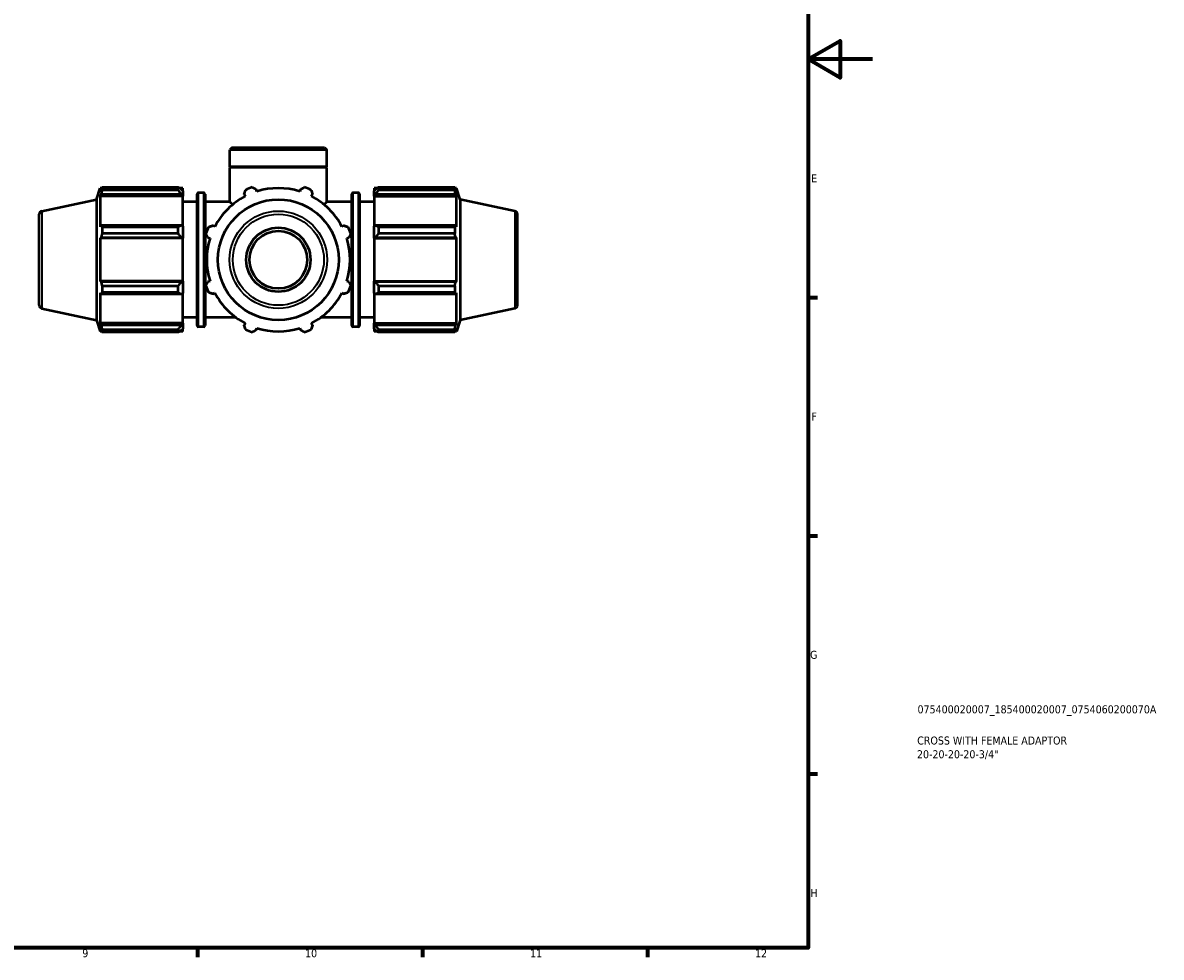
# Model space of a CAD drawing. Header units: millimetres. Extents: x 0 to 931, y -39 to 718.
# Tile 6 of 7: x 576 to 931, y 17 to 308. Entities that reach past the tile are written whole.
import ezdxf

# ---------------------------------------------------------------- set-up
doc = ezdxf.new("R2010")
doc.units = ezdxf.units.MM
for name, color, linetype, lineweight in [('Border (ISO)', 7, 'Continuous', 70), ('Title (ISO)', 7, 'Continuous', 50), ('Visible (ISO)', 7, 'Continuous', 50), ('Visible Narrow (ISO)', 7, 'Continuous', 35)]:
    doc.layers.add(name, color=color, linetype=linetype, lineweight=lineweight)
doc.styles.add('Note Text (ISO)', font='tahoma.ttf')

# ---------------------------------------------------------------- blocks, each defined once
blk = doc.blocks.new('Borders Default Border')
at = {"layer": 'Border (ISO)'}
for p, q in [((821, 222.75), (823.9, 222.75)), ((821, 148.5), (823.9, 148.5)), ((821, 74.25), (823.9, 74.25)), ((630.75, 20), (630.75, 17.1)), ((700.83, 20), (700.83, 17.1)), ((770.92, 20), (770.92, 17.1))]:
    blk.add_line(p, q, dxfattribs=at)
at = {"layer": 'Border (ISO)', "flags": 128}
for points in [[(20, 20), (20, 574), (821, 574), (821, 20), (20, 20)], [(841, 297), (821, 297), (831, 302.77), (831, 291.23), (821, 297)]]:
    blk.add_lwpolyline(points, dxfattribs=at)
at = {"layer": 'Border (ISO)', "color": 232, "true_color": 0xca0064, "char_height": 2.5, "attachment_point": 7, "style": 'Note Text (ISO)'}
for s, insert in [('E', (821.94, 258.63)), ('F', (822, 184.38)), ('G', (821.61, 110.08)), ('H', (821.74, 35.88)), ('9', (594.88, 17.05)), ('10', (664.29, 17.05)), ('11', (734.37, 17.1)), ('12', (804.46, 17.1))]:
    blk.add_mtext(s, dxfattribs=dict(at, insert=insert))
blk = doc.blocks.new('Title Blocks ISO')
at = {"layer": 'Title (ISO)', "color": 232, "true_color": 0xca0064, "style": 'Note Text (ISO)'}
for tag, p in [('PART_NUMBER_001', (34.08, 73.13)), ('DESCRIPTION_001', (33.98, 63.4)), ('DESCRIPTION_002', (33.91, 59.12))]:
    blk.add_attdef(tag, p, '', height=2.5, dxfattribs=at)

msp = doc.modelspace()

# ---------------------------------------------------------------- linework, layer by layer
at = {"layer": 'Visible (ISO)'}
for p, q in [((641.6141, 269.5132), (640.8906, 268.7897)), ((671.0369, 268.7897), (640.8906, 268.7897)), ((640.8906, 263.5132), (640.8906, 268.7897)), ((641.6141, 269.5132), (670.3134, 269.5132)), ((670.3134, 269.5132), (671.0369, 268.7897)), ((671.0369, 263.5132), (671.0369, 268.7897)), ((671.0369, 263.5132), (640.8906, 263.5132)), ((641.1906, 263.2132), (640.8906, 263.5132)), ((671.0369, 263.2132), (640.8906, 263.2132)), ((640.8906, 252.5132), (640.8906, 263.2132)), ((670.7369, 263.2132), (671.0369, 263.5132)), ((671.0369, 252.5132), (671.0369, 263.2132)), ((599.3437, 253.3137), (600.4873, 256.8332)), ((600.4873, 256.8332), (600.4873, 255.8002)), ((600.8973, 256.8332), (600.4873, 256.8332)), ((600.7212, 256.4868), (600.4873, 255.8002)), ((601.0332, 257.0955), (624.7237, 257.0955)), ((601.0332, 257.0955), (601.0332, 256.2276)), ((624.7237, 256.2276), (601.0332, 256.2276)), ((624.7237, 256.2276), (624.7237, 257.0955)), ((626.1637, 256.8332), (625.142, 256.8332)), ((626.1637, 256.0291), (625.6837, 256.4868)), ((626.1637, 256.0291), (626.1637, 256.8332)), ((626.1637, 256.0291), (626.1637, 254.5242)), ((632.7171, 255.3932), (631.0337, 255.3932)), ((649.252, 255.8002), (649.0355, 256.4868)), ((662.892, 256.4868), (662.6755, 255.8002)), ((680.8937, 255.3932), (679.2104, 255.3932)), ((685.7637, 256.8332), (685.7637, 256.0291)), ((686.7855, 256.8332), (685.7637, 256.8332)), ((686.2437, 256.4868), (685.7637, 256.0291)), ((685.7637, 254.5242), (685.7637, 256.0291)), ((687.2037, 257.0955), (687.2037, 256.2276)), ((687.2037, 257.0955), (710.8943, 257.0955)), ((710.8943, 256.2276), (687.2037, 256.2276)), ((710.8943, 257.0955), (710.8943, 256.2276)), ((711.4402, 256.8332), (711.0302, 256.8332)), ((711.4402, 255.8002), (711.2063, 256.4868)), ((711.4402, 255.8002), (711.4402, 256.8332)), ((712.5837, 253.3137), (711.4402, 256.8332)), ((582.2558, 249.6816), (599.3437, 253.3137)), ((599.3437, 253.3137), (599.3437, 215.7127)), ((600.4873, 254.3113), (600.7212, 254.9499)), ((600.4873, 254.3113), (600.4873, 244.8194)), ((626.1637, 254.3113), (600.4873, 254.3113)), ((600.7212, 254.9499), (625.6837, 254.9499)), ((625.6837, 254.9499), (626.1637, 254.5242)), ((626.1637, 254.5242), (626.1637, 254.3113)), ((626.1637, 244.9302), (626.1637, 254.3113)), ((630.6337, 252.5132), (626.1637, 252.5132)), ((630.6337, 214.0332), (630.6337, 254.9932)), ((633.1171, 254.9932), (633.1171, 214.0332)), ((640.8906, 252.5132), (633.1171, 252.5132)), ((645.3251, 254.9499), (645.6575, 254.3113)), ((666.27, 254.3113), (666.6024, 254.9499)), ((678.8104, 252.5132), (671.0369, 252.5132)), ((678.8104, 214.0332), (678.8104, 254.9932)), ((681.2937, 254.9932), (681.2937, 214.0332)), ((685.7637, 252.5132), (681.2937, 252.5132)), ((685.7637, 254.5242), (686.2437, 254.9499)), ((685.7637, 254.3113), (685.7637, 254.5242)), ((685.7637, 254.3113), (685.7637, 244.9302)), ((685.7637, 254.3113), (711.4402, 254.3113)), ((686.2437, 254.9499), (711.2063, 254.9499)), ((711.2063, 254.9499), (711.4402, 254.3113)), ((711.4402, 244.8194), (711.4402, 254.3113)), ((712.5837, 253.3137), (712.5837, 215.7127)), ((729.6717, 249.6816), (712.5837, 253.3137)), ((581.4637, 220.323), (581.4637, 248.7034)), ((730.4637, 220.323), (730.4637, 248.7034)), ((600.7212, 245.1519), (600.4873, 244.8194)), ((625.6837, 245.1519), (600.7212, 245.1519)), ((601.0332, 244.7349), (624.7237, 244.7349)), ((601.0332, 244.7349), (601.0332, 242.6397)), ((624.7237, 242.6397), (624.7237, 244.7349)), ((626.1637, 244.9302), (625.6837, 245.1519)), ((626.1637, 244.9302), (626.1637, 241.2971)), ((636.1657, 244.8194), (635.527, 245.1519)), ((676.4005, 245.1519), (675.7618, 244.8194)), ((686.2437, 245.1519), (685.7637, 244.9302)), ((685.7637, 241.2971), (685.7637, 244.9302)), ((711.2063, 245.1519), (686.2437, 245.1519)), ((687.2037, 244.7349), (687.2037, 242.6397)), ((687.2037, 244.7349), (710.8943, 244.7349)), ((710.8943, 244.7349), (710.8943, 242.6397)), ((711.4402, 244.8194), (711.2063, 245.1519)), ((600.4873, 241.225), (600.7212, 241.4415)), ((600.4873, 241.225), (600.4873, 227.8014)), ((626.1637, 241.225), (600.4873, 241.225)), ((600.7212, 241.4415), (625.6837, 241.4415)), ((624.7237, 242.6397), (601.0332, 242.6397)), ((625.6837, 241.4415), (626.1637, 241.2971)), ((626.1637, 241.2971), (626.1637, 241.225)), ((626.1637, 227.8014), (626.1637, 241.225)), ((633.9901, 241.4415), (634.6768, 241.225)), ((677.2507, 241.225), (677.9374, 241.4415)), ((685.7637, 241.2971), (686.2437, 241.4415)), ((685.7637, 241.225), (685.7637, 241.2971)), ((685.7637, 241.225), (685.7637, 227.8014)), ((685.7637, 241.225), (711.4402, 241.225)), ((686.2437, 241.4415), (711.2063, 241.4415)), ((710.8943, 242.6397), (687.2037, 242.6397)), ((711.2063, 241.4415), (711.4402, 241.225)), ((711.4402, 227.8014), (711.4402, 241.225)), ((600.7212, 227.5849), (600.4873, 227.8014)), ((626.1637, 227.8014), (600.4873, 227.8014)), ((625.6837, 227.5849), (600.7212, 227.5849)), ((626.1637, 227.7293), (625.6837, 227.5849)), ((626.1637, 227.8014), (626.1637, 227.7293)), ((626.1637, 227.7293), (626.1637, 224.0961)), ((634.6768, 227.8014), (633.9901, 227.5849)), ((677.9374, 227.5849), (677.2507, 227.8014)), ((685.7637, 227.7293), (685.7637, 227.8014)), ((685.7637, 227.8014), (711.4402, 227.8014)), ((685.7637, 224.0961), (685.7637, 227.7293)), ((686.2437, 227.5849), (685.7637, 227.7293)), ((711.2063, 227.5849), (686.2437, 227.5849)), ((711.4402, 227.8014), (711.2063, 227.5849)), ((600.4873, 224.207), (600.4873, 214.7151)), ((600.4873, 224.207), (600.7212, 223.8745)), ((600.7212, 223.8745), (625.6837, 223.8745)), ((601.0332, 226.3866), (624.7237, 226.3866)), ((601.0332, 226.3866), (601.0332, 224.2915)), ((624.7237, 224.2915), (601.0332, 224.2915)), ((624.7237, 224.2915), (624.7237, 226.3866)), ((625.6837, 223.8745), (626.1637, 224.0961)), ((626.1637, 214.7151), (626.1637, 224.0961)), ((635.527, 223.8745), (636.1657, 224.207)), ((675.7618, 224.207), (676.4005, 223.8745)), ((685.7637, 224.0961), (685.7637, 214.7151)), ((685.7637, 224.0961), (686.2437, 223.8745)), ((686.2437, 223.8745), (711.2063, 223.8745)), ((687.2037, 226.3866), (687.2037, 224.2915)), ((687.2037, 226.3866), (710.8943, 226.3866)), ((710.8943, 224.2915), (687.2037, 224.2915)), ((710.8943, 226.3866), (710.8943, 224.2915)), ((711.2063, 223.8745), (711.4402, 224.207)), ((711.4402, 214.7151), (711.4402, 224.207)), ((582.2558, 219.3448), (599.3437, 215.7127)), ((630.6337, 216.5132), (626.1637, 216.5132)), ((642.7659, 216.5132), (633.1171, 216.5132)), ((678.8104, 216.5132), (669.1616, 216.5132)), ((685.7637, 216.5132), (681.2937, 216.5132)), ((729.6717, 219.3448), (712.5837, 215.7127)), ((599.3437, 215.7127), (600.4873, 212.1932)), ((600.7212, 214.0765), (600.4873, 214.7151)), ((626.1637, 214.7151), (600.4873, 214.7151)), ((600.4873, 213.2262), (600.4873, 212.1932)), ((600.4873, 213.2262), (600.7212, 212.5396)), ((625.6837, 214.0765), (600.7212, 214.0765)), ((601.0332, 212.7988), (624.7237, 212.7988)), ((601.0332, 212.7988), (601.0332, 211.9309)), ((624.7237, 211.9309), (624.7237, 212.7988)), ((626.1637, 214.5022), (625.6837, 214.0765)), ((625.6837, 212.5396), (626.1637, 212.9973)), ((626.1637, 214.7151), (626.1637, 214.5022)), ((626.1637, 214.5022), (626.1637, 212.9973)), ((626.1637, 212.1932), (626.1637, 212.9973)), ((632.7171, 213.6332), (631.0337, 213.6332)), ((645.6575, 214.7151), (645.3251, 214.0765)), ((649.0355, 212.5396), (649.252, 213.2262)), ((662.6755, 213.2262), (662.892, 212.5396)), ((666.6024, 214.0765), (666.27, 214.7151)), ((680.8937, 213.6332), (679.2104, 213.6332)), ((685.7637, 214.5022), (685.7637, 214.7151)), ((685.7637, 214.7151), (711.4402, 214.7151)), ((685.7637, 212.9973), (685.7637, 214.5022)), ((686.2437, 214.0765), (685.7637, 214.5022)), ((685.7637, 212.9973), (685.7637, 212.1932)), ((685.7637, 212.9973), (686.2437, 212.5396)), ((711.2063, 214.0765), (686.2437, 214.0765)), ((687.2037, 212.7988), (687.2037, 211.9309)), ((687.2037, 212.7988), (710.8943, 212.7988)), ((710.8943, 212.7988), (710.8943, 211.9309)), ((711.4402, 214.7151), (711.2063, 214.0765)), ((711.2063, 212.5396), (711.4402, 213.2262)), ((712.5837, 215.7127), (711.4402, 212.1932)), ((711.4402, 212.1932), (711.4402, 213.2262)), ((600.8973, 212.1932), (600.4873, 212.1932)), ((624.7237, 211.9309), (601.0332, 211.9309)), ((626.1637, 212.1932), (625.142, 212.1932)), ((686.7855, 212.1932), (685.7637, 212.1932)), ((710.8943, 211.9309), (687.2037, 211.9309)), ((711.4402, 212.1932), (711.0302, 212.1932))]:
    msp.add_line(p, q, dxfattribs=at)
for radius in [18.8005, 10, 9]:
    msp.add_circle((655.9637, 234.5132), radius, dxfattribs=at)
for centre, radius, start, end in [((631.0337, 254.9932), 0.4, 90, 180), ((632.7171, 254.9932), 0.4, 0, 90), ((655.9637, 234.5132), 24, 109.791984, 115.208016), ((655.9637, 234.5132), 22.32, 72.5, 107.5), ((655.9637, 234.5132), 24, 64.791984, 70.208016), ((679.2104, 254.9932), 0.4, 90, 180), ((680.8937, 254.9932), 0.4, 0, 90), ((655.9637, 234.5132), 22.32, 117.5, 152.5), ((655.9637, 234.5132), 22.32, 27.5, 62.5), ((582.4637, 248.7034), 1, 102, 180), ((729.4637, 248.7034), 1, 0, 78), ((655.9637, 234.5132), 24, 154.791984, 160.208016), ((655.9637, 234.5132), 24, 19.791984, 25.208016), ((655.9637, 234.5132), 22.32, 162.5, 197.5), ((655.9637, 234.5132), 22.32, 342.5, 17.5), ((655.9637, 234.5132), 24, 199.791984, 205.208016), ((655.9637, 234.5132), 22.32, 207.5, 242.5), ((655.9637, 234.5132), 22.32, 297.5, 332.5), ((655.9637, 234.5132), 24, 334.791984, 340.208016), ((582.4637, 220.323), 1, 180, 258), ((729.4637, 220.323), 1, 282, 0), ((631.0337, 214.0332), 0.4, 180, 270), ((632.7171, 214.0332), 0.4, 270, 0), ((655.9637, 234.5132), 24, 244.791984, 250.208016), ((655.9637, 234.5132), 22.32, 252.5, 287.5), ((655.9637, 234.5132), 24, 289.791984, 295.208016), ((679.2104, 214.0332), 0.4, 180, 270), ((680.8937, 214.0332), 0.4, 270, 0)]:
    msp.add_arc(centre, radius, start, end, dxfattribs=at)
for points, weights in [([(600.7212, 256.4868), (600.871, 256.7849), (601.0332, 257.0955)], [1.00484929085, 1.00283111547, 1]), ([(601.0332, 256.2276), (600.871, 255.5757), (600.7212, 254.9499)], [1, 1.00283111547, 1.00484929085]), ([(625.6837, 256.4868), (625.2229, 256.7849), (624.7237, 257.0955)], [1.00650388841, 1.01245878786, 1.01761753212]), ([(624.7237, 256.2276), (625.2229, 255.5757), (625.6837, 254.9499)], [1.01761753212, 1.01245878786, 1.00650388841]), ([(645.3251, 254.9499), (645.5293, 255.5757), (645.742, 256.2276)], [1.00484929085, 1.00283111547, 1]), ([(647.8372, 257.0955), (648.4486, 256.7849), (649.0355, 256.4868)], [1, 1.00283111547, 1.00484929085]), ([(662.892, 256.4868), (663.4789, 256.7849), (664.0903, 257.0955)], [1.00484929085, 1.00283111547, 1]), ([(666.1855, 256.2276), (666.3982, 255.5757), (666.6024, 254.9499)], [1, 1.00283111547, 1.00484929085]), ([(687.2037, 257.0955), (686.7045, 256.7849), (686.2437, 256.4868)], [1.01761753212, 1.01245878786, 1.00650388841]), ([(686.2437, 254.9499), (686.7045, 255.5757), (687.2037, 256.2276)], [1.00650388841, 1.01245878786, 1.01761753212]), ([(710.8943, 257.0955), (711.0565, 256.7849), (711.2063, 256.4868)], [1, 1.00283111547, 1.00484929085]), ([(711.2063, 254.9499), (711.0565, 255.5757), (710.8943, 256.2276)], [1.00484929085, 1.00283111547, 1]), ([(600.7212, 245.1519), (600.871, 244.9477), (601.0332, 244.7349)], [1.00484929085, 1.00283111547, 1]), ([(625.6837, 245.1519), (625.2229, 244.9477), (624.7237, 244.7349)], [1.00650388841, 1.01245878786, 1.01761753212]), ([(634.2493, 244.7349), (634.9012, 244.9477), (635.527, 245.1519)], [1, 1.00283111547, 1.00484929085]), ([(676.4005, 245.1519), (677.0263, 244.9477), (677.6782, 244.7349)], [1.00484929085, 1.00283111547, 1]), ([(687.2037, 244.7349), (686.7045, 244.9477), (686.2437, 245.1519)], [1.01761753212, 1.01245878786, 1.00650388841]), ([(710.8943, 244.7349), (711.0565, 244.9477), (711.2063, 245.1519)], [1, 1.00283111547, 1.00484929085]), ([(601.0332, 242.6397), (600.871, 242.0284), (600.7212, 241.4415)], [1, 1.00283111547, 1.00484929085]), ([(624.7237, 242.6397), (625.2229, 242.0284), (625.6837, 241.4415)], [1.01761753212, 1.01245878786, 1.00650388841]), ([(633.9901, 241.4415), (633.692, 242.0284), (633.3815, 242.6397)], [1.00484929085, 1.00283111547, 1]), ([(678.546, 242.6397), (678.2355, 242.0284), (677.9374, 241.4415)], [1, 1.00283111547, 1.00484929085]), ([(686.2437, 241.4415), (686.7045, 242.0284), (687.2037, 242.6397)], [1.00650388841, 1.01245878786, 1.01761753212]), ([(711.2063, 241.4415), (711.0565, 242.0284), (710.8943, 242.6397)], [1.00484929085, 1.00283111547, 1]), ([(600.7212, 227.5849), (600.871, 226.998), (601.0332, 226.3866)], [1.00484929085, 1.00283111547, 1]), ([(625.6837, 227.5849), (625.2229, 226.998), (624.7237, 226.3866)], [1.00650388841, 1.01245878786, 1.01761753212]), ([(633.3815, 226.3866), (633.692, 226.998), (633.9901, 227.5849)], [1, 1.00283111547, 1.00484929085]), ([(677.9374, 227.5849), (678.2355, 226.998), (678.546, 226.3866)], [1.00484929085, 1.00283111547, 1]), ([(687.2037, 226.3866), (686.7045, 226.998), (686.2437, 227.5849)], [1.01761753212, 1.01245878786, 1.00650388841]), ([(710.8943, 226.3866), (711.0565, 226.998), (711.2063, 227.5849)], [1, 1.00283111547, 1.00484929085]), ([(601.0332, 224.2915), (600.871, 224.0787), (600.7212, 223.8745)], [1, 1.00283111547, 1.00484929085]), ([(624.7237, 224.2915), (625.2229, 224.0787), (625.6837, 223.8745)], [1.01761753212, 1.01245878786, 1.00650388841]), ([(635.527, 223.8745), (634.9012, 224.0787), (634.2493, 224.2915)], [1.00484929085, 1.00283111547, 1]), ([(677.6782, 224.2915), (677.0263, 224.0787), (676.4005, 223.8745)], [1, 1.00283111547, 1.00484929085]), ([(686.2437, 223.8745), (686.7045, 224.0787), (687.2037, 224.2915)], [1.00650388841, 1.01245878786, 1.01761753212]), ([(711.2063, 223.8745), (711.0565, 224.0787), (710.8943, 224.2915)], [1.00484929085, 1.00283111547, 1]), ([(600.7212, 214.0765), (600.871, 213.4507), (601.0332, 212.7988)], [1.00484929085, 1.00283111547, 1]), ([(625.6837, 214.0765), (625.2229, 213.4507), (624.7237, 212.7988)], [1.00650388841, 1.01245878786, 1.01761753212]), ([(645.742, 212.7988), (645.5293, 213.4507), (645.3251, 214.0765)], [1, 1.00283111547, 1.00484929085]), ([(666.6024, 214.0765), (666.3982, 213.4507), (666.1855, 212.7988)], [1.00484929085, 1.00283111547, 1]), ([(687.2037, 212.7988), (686.7045, 213.4507), (686.2437, 214.0765)], [1.01761753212, 1.01245878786, 1.00650388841]), ([(710.8943, 212.7988), (711.0565, 213.4507), (711.2063, 214.0765)], [1, 1.00283111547, 1.00484929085]), ([(601.0332, 211.9309), (600.871, 212.2415), (600.7212, 212.5396)], [1, 1.00283111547, 1.00484929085]), ([(624.7237, 211.9309), (625.2229, 212.2415), (625.6837, 212.5396)], [1.01761753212, 1.01245878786, 1.00650388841]), ([(649.0355, 212.5396), (648.4486, 212.2415), (647.8372, 211.9309)], [1.00484929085, 1.00283111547, 1]), ([(664.0903, 211.9309), (663.4789, 212.2415), (662.892, 212.5396)], [1, 1.00283111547, 1.00484929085]), ([(686.2437, 212.5396), (686.7045, 212.2415), (687.2037, 211.9309)], [1.00650388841, 1.01245878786, 1.01761753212]), ([(711.2063, 212.5396), (711.0565, 212.2415), (710.8943, 211.9309)], [1.00484929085, 1.00283111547, 1])]:
    msp.add_rational_spline(points, weights, degree=2, dxfattribs=at)
for points, knots in [([(640.8906, 252.5132), (640.8906, 252.5132), (640.9926, 252.4275), (641.3458, 252.1336), (641.5477, 251.966), (641.7974, 251.761)], [2.463715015, 2.463715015, 2.463715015, 2.463715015, 2.765071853, 2.765071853, 2.982942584, 2.982942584, 2.982942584, 2.982942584]), ([(670.1301, 251.761), (670.3798, 251.966), (670.5817, 252.1336), (670.9349, 252.4275), (671.0369, 252.5132), (671.0369, 252.5132)], [6.871917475, 6.871917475, 6.871917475, 6.871917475, 7.089788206, 7.089788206, 7.391145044, 7.391145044, 7.391145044, 7.391145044])]:
    msp.add_open_spline(points, degree=3, knots=knots, dxfattribs=at)
at = {"layer": 'Visible Narrow (ISO)'}
for p, q in [((631.0337, 255.1361), (631.0337, 213.8903)), ((632.7171, 213.8903), (632.7171, 255.1361)), ((679.2104, 255.1361), (679.2104, 213.8903)), ((680.8937, 213.8903), (680.8937, 255.1361)), ((582.2558, 249.4948), (582.2558, 219.5316)), ((729.6717, 249.4948), (729.6717, 219.5316))]:
    msp.add_line(p, q, dxfattribs=at)
for radius in [15.1684, 14.1902]:
    msp.add_circle((655.9637, 234.5132), radius, dxfattribs=at)

# ---------------------------------------------------------------- block references
msp.add_blockref('Borders Default Border', (0, 0))
msp.add_blockref('Title Blocks ISO', (821, 20)).add_auto_attribs({'PART_NUMBER_001': '075400020007_185400020007_0754060200070A', 'DESCRIPTION_001': 'CROSS WITH FEMALE ADAPTOR', 'DESCRIPTION_002': '20-20-20-20-3/4"'})

doc.saveas('drawing.dxf')
